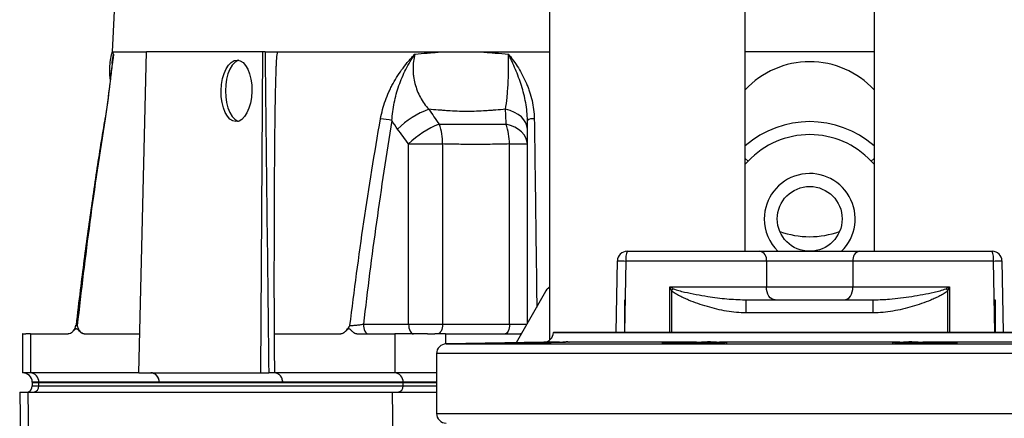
# Model space of a CAD drawing. Header units: millimetres. Extents: x 2434 to 3492, y 1333 to 4508.
# Tile 4 of 11: x 2442 to 3049, y 2130 to 2376. Entities that reach past the tile are written whole.
import ezdxf

# ---------------------------------------------------------------- set-up
doc = ezdxf.new("R2010")
doc.units = ezdxf.units.MM
doc.header["$LTSCALE"] = 2

msp = doc.modelspace()

# ---------------------------------------------------------------- linework, layer by layer
at = {"color": 7, "linetype": 'Continuous', "lineweight": 25}
for p, q in [((2551.92, 3401.1), (2498.91, 2356.33)), ((2768.63, 3269.04), (2768.63, 2178.51)), ((2889.23, 2233.33), (2889.23, 3269.04)), ((2968.63, 3269.04), (2968.63, 2233.33)), ((2498.91, 2356.33), (2520.18, 2356.33)), ((2515.46, 2158.33), (2520.18, 2356.33)), ((2591.81, 2356.33), (2520.18, 2356.33)), ((2590.54, 2158.33), (2591.81, 2356.33)), ((2593.19, 2356.33), (2591.81, 2356.33)), ((2600.44, 2356.33), (2768.63, 2356.33)), ((2968.63, 2356.33), (2889.23, 2356.33)), ((2499.34, 2351.66), (2499.4, 2352)), ((2681.69, 2188.33), (2681.69, 2299.55)), ((2681.69, 2299.55), (2702.67, 2299.55)), ((2702.67, 2299.55), (2702.67, 2188.33)), ((2743.88, 2299.55), (2754.9, 2299.55)), ((2743.88, 2188.33), (2743.88, 2299.55)), ((2809.63, 2183.33), (2810.4, 2227.44)), ((2816.4, 2233.33), (2898.26, 2233.33)), ((2898.26, 2233.33), (2959.6, 2233.33)), ((2959.6, 2233.33), (3041.46, 2233.33)), ((3047.46, 2227.44), (3048.23, 2183.33)), ((2902.26, 2227.33), (2815.68, 2227.33)), ((2902.26, 2227.33), (2902.26, 2211.33)), ((2955.6, 2227.33), (2902.26, 2227.33)), ((2955.6, 2227.33), (2955.6, 2211.33)), ((3042.19, 2227.33), (2955.6, 2227.33)), ((2842.69, 2211.33), (2902.26, 2211.33)), ((2843.7, 2209.18), (2844.84, 2210.26)), ((2902.26, 2211.33), (2955.6, 2211.33)), ((2955.6, 2211.33), (3015.17, 2211.33)), ((3014.17, 2209.18), (3013.02, 2210.26)), ((2748.13, 2176.94), (2766.34, 2208.8)), ((2814.68, 2203.33), (2814.8, 2203.33)), ((2814.68, 2203.33), (2814.68, 2183.33)), ((2814.8, 2203.33), (2814.71, 2183.33)), ((2888.84, 2203.39), (2889.83, 2203.33)), ((2889.83, 2195.33), (2889.83, 2203.33)), ((2889.83, 2203.33), (2968.04, 2203.33)), ((2968.04, 2203.33), (2968.93, 2203.38)), ((2968.04, 2195.33), (2968.04, 2203.33)), ((3043.14, 2183.33), (3043.07, 2203.33)), ((3043.07, 2203.33), (3043.18, 2203.33)), ((3043.18, 2203.33), (3043.18, 2183.33)), ((2968.04, 2195.33), (2889.83, 2195.33)), ((2653.83, 2188.33), (2681.69, 2188.33)), ((2681.69, 2188.33), (2702.67, 2188.33)), ((2702.67, 2188.33), (2743.88, 2188.33)), ((2443.75, 2182.35), (2443.75, 2158.33)), ((2448.58, 2182.33), (2448.58, 2158.33)), ((2448.58, 2182.33), (2471.91, 2182.33)), ((2481.8, 2182.33), (2516.03, 2182.33)), ((2598.76, 2182.33), (2639.94, 2182.33)), ((2649.83, 2182.33), (2673.16, 2182.33)), ((2673.16, 2182.33), (2673.16, 2158.33)), ((2704.34, 2182.33), (2751.01, 2182.33)), ((2770.93, 2183.33), (2770.93, 2183.23)), ((2770.93, 2183.33), (3086.93, 2183.33)), ((2765.04, 2177.23), (2704.83, 2176.18)), ((2780.55, 2177.27), (2780.61, 2177.23)), ((2859.19, 2177.23), (2780.61, 2177.23)), ((2842.11, 2176.84), (2842.11, 2176.48)), ((2984.5, 2177.23), (2873.37, 2177.23)), ((3077.25, 2177.23), (2998.67, 2177.23)), ((3015.75, 2176.48), (3015.75, 2176.84)), ((2698.93, 2170.18), (2698.93, 2133.23)), ((2448.58, 2158.33), (2443.75, 2158.33)), ((2515.46, 2158.33), (2448.58, 2158.33)), ((2515.46, 2158.33), (2590.54, 2158.33)), ((2590.54, 2158.33), (2595.47, 2158.33)), ((2673.16, 2158.33), (2598.94, 2158.33)), ((2698.93, 2158.33), (2673.16, 2158.33)), ((2449.75, 2152.54), (2449.75, 2152.33)), ((2449.75, 2152.33), (2449.75, 2150.33)), ((2449.75, 2152.33), (2453.77, 2152.33)), ((2453.77, 2152.54), (2453.77, 2152.33)), ((2527.99, 2152.54), (2453.77, 2152.54)), ((2453.77, 2152.33), (2678.36, 2152.33)), ((2453.77, 2150.33), (2453.77, 2152.33)), ((2453.77, 2150.33), (2678.36, 2150.33)), ((2604.13, 2152.54), (2527.99, 2152.54)), ((2678.35, 2152.54), (2604.13, 2152.54)), ((2678.35, 2152.54), (2678.36, 2152.33)), ((2678.36, 2152.33), (2698.93, 2152.33)), ((2678.36, 2150.33), (2678.36, 2152.33)), ((2441.97, 2146.33), (2443.65, 2050.33)), ((2441.97, 2146.33), (2447.03, 2146.33)), ((2447.03, 2146.33), (2448.48, 2050.33)), ((2447.03, 2146.33), (2671.62, 2146.33)), ((2671.62, 2146.33), (2698.93, 2146.33))]:
    msp.add_line(p, q, dxfattribs=at)
at = {"color": 8, "linetype": 'Continuous', "lineweight": 25}
for p, q in [((2889.23, 2290.68), (2891.05, 2288.96)), ((2891.05, 2288.96), (2889.23, 2287.02)), ((2968.63, 2290.68), (2966.81, 2288.96)), ((2968.63, 2287.02), (2966.81, 2288.96)), ((2815.68, 2227.33), (2814.86, 2183.33)), ((3043, 2183.33), (3042.19, 2227.33)), ((2842.69, 2183.33), (2842.69, 2211.33)), ((2843.7, 2209.18), (2843.7, 2183.33)), ((3014.17, 2183.33), (3014.17, 2209.18)), ((3015.17, 2211.33), (3015.17, 2183.33)), ((2743.88, 2188.33), (2754.65, 2188.33)), ((2704.34, 2182.33), (2704.34, 2176.15)), ((2770.93, 2183.23), (3086.93, 2183.23)), ((2704.83, 2176.18), (3153.04, 2176.18)), ((2774.74, 2177.23), (2765.04, 2177.23)), ((3158.93, 2170.18), (2698.93, 2170.18)), ((2453.77, 2152.54), (2449.75, 2152.54)), ((2449.75, 2150.33), (2453.77, 2150.33)), ((2698.93, 2152.54), (2678.35, 2152.54)), ((2678.36, 2150.33), (2698.93, 2150.33)), ((2671.62, 2146.33), (2672.73, 2073.33)), ((2698.93, 2133.23), (3158.93, 2133.23))]:
    msp.add_line(p, q, dxfattribs=at)
at = {"color": 7, "linetype": 'Continuous', "lineweight": 25, "flags": 128}
for points in [[(2577.1, 2351.19), (2576.42, 2350.97), (2574.64, 2349.89), (2572.99, 2348.13), (2571.55, 2345.77), (2570.37, 2342.89), (2569.5, 2339.6), (2568.95, 2336.04), (2568.77, 2332.33), (2568.95, 2328.63), (2569.5, 2325.06), (2570.37, 2321.78), (2571.55, 2318.9), (2572.99, 2316.54), (2574.64, 2314.78), (2576.42, 2313.7), (2576.81, 2313.56)], [(2754.9, 2308.71), (2754.66, 2310.7), (2753.95, 2312.64), (2752.78, 2314.49), (2751.19, 2316.21), (2749.21, 2317.74), (2746.89, 2319.06), (2744.29, 2320.13), (2741.46, 2320.93)], [(2754.9, 2299.55), (2754.66, 2301.52), (2753.98, 2303.44), (2752.85, 2305.28), (2751.31, 2306.98), (2749.39, 2308.51), (2747.13, 2309.84), (2744.59, 2310.93), (2741.83, 2311.75)], [(2810.4, 2227.44), (2810.5, 2227.43), (2810.79, 2227.43), (2811.26, 2227.42), (2811.91, 2227.4), (2812.7, 2227.39), (2813.61, 2227.37), (2814.61, 2227.35), (2815.68, 2227.33)], [(3042.19, 2227.33), (3043.25, 2227.35), (3044.25, 2227.37), (3045.16, 2227.39), (3045.95, 2227.4), (3046.6, 2227.42), (3047.07, 2227.43), (3047.36, 2227.43), (3047.46, 2227.44)], [(2907.6, 2203.33), (2906.56, 2203.49), (2905.56, 2203.94), (2904.63, 2204.68), (2903.83, 2205.68), (2903.16, 2206.89), (2902.67, 2208.27), (2902.37, 2209.77), (2902.26, 2211.33)], [(2950.26, 2203.33), (2951.3, 2203.49), (2952.31, 2203.94), (2953.23, 2204.68), (2954.04, 2205.68), (2954.7, 2206.89), (2955.19, 2208.27), (2955.5, 2209.77), (2955.6, 2211.33)], [(2653.83, 2188.33), (2653.89, 2187.16), (2654.06, 2186.04), (2654.34, 2185), (2654.71, 2184.09), (2655.16, 2183.35), (2655.68, 2182.79), (2656.24, 2182.45), (2656.83, 2182.33)], [(2681.69, 2188.33), (2681.74, 2187.16), (2681.92, 2186.04), (2682.19, 2185), (2682.57, 2184.09), (2683.02, 2183.35), (2683.54, 2182.79), (2684.1, 2182.45), (2684.69, 2182.33)], [(2702.67, 2188.33), (2702.61, 2187.16), (2702.42, 2186.04), (2702.12, 2185), (2701.71, 2184.09), (2701.21, 2183.35), (2700.64, 2182.79), (2700.02, 2182.45), (2699.38, 2182.33)], [(2743.88, 2188.33), (2743.83, 2187.16), (2743.67, 2186.04), (2743.42, 2185), (2743.09, 2184.09), (2742.68, 2183.35), (2742.22, 2182.79), (2741.71, 2182.45), (2741.18, 2182.33)], [(2598.76, 2182.33), (2598.77, 2180.52), (2598.83, 2173.27), (2598.94, 2158.33)]]:
    msp.add_lwpolyline(points, dxfattribs=at)
at = {"color": 8, "linetype": 'Continuous', "lineweight": 25, "flags": 128}
msp.add_lwpolyline([(2494.48, 2315.01), (2494.5, 2315.04), (2494.65, 2315.11)], dxfattribs=at)
at = {"color": 7, "linetype": 'Continuous', "lineweight": 25}
msp.add_circle((2928.93, 2253.33), 20, dxfattribs=at)
for centre, radius, start, end in [((2928.93, 2296.33), 54, 90, 137.32287), ((2928.93, 2296.33), 54, 42.67713, 90), ((2712.17, 2271.4), 52.72, 110.01793, 134.94807), ((2659.55, 2260.31), 55.01, 77.52671, 84.93092), ((2758.39, 2309.23), 5.93, 82.43585, 126.03603), ((2928.93, 2253.33), 60, 48.57289, 131.42711), ((2719.17, 2262.27), 52.87, 110.61767, 135.16036), ((2671.08, 2300.36), 31.6, 358.52267, 21.12586), ((2705.5, 2299.38), 38.38, 0.24559, 18.7996), ((2928.93, 2253.33), 52, 43.24856, 136.75144), ((2928.93, 2296.33), 54, 250.03854, 289.96146), ((2816.4, 2227.33), 6, 90, 179), ((2828.66, 2228.81), 13.07, 159.76469, 186.49235), ((2897.01, 2228.17), 5.32, 350.98068, 76.39946), ((2960.85, 2228.17), 5.32, 103.60054, 189.01932), ((3029.2, 2228.81), 13.07, 353.50765, 20.23531), ((3041.46, 2227.33), 6, 1, 90), ((2470.71, 2188.33), 6, 314.51811, 353.42081), ((2470.71, 2188.33), 6, 314.65827, 353.42081), ((2638.75, 2188.33), 6, 314.60587, 319.80914), ((2748.9, 2188.33), 6, 270, 296.55859), ((2764.93, 2183.23), 6, 271, 0), ((2704.93, 2170.18), 6, 91, 180), ((2443.75, 2152.33), 6, 2, 89.96508), ((2448.16, 2152.74), 5.61, 357.99481, 85.74168), ((2522.39, 2152.74), 5.61, 357.99135, 85.77988), ((2598.52, 2152.74), 5.61, 357.99135, 85.77988), ((2672.75, 2152.74), 5.61, 357.99481, 85.74168), ((2445.75, 2150.33), 4, 270, 0), ((2450.02, 2150.08), 3.76, 274.40195, 3.81126), ((2674.61, 2150.08), 3.76, 274.40195, 3.81126), ((2704.93, 2133.23), 6, 180, 269)]:
    msp.add_arc(centre, radius, start, end, dxfattribs=at)
at = {"color": 8, "linetype": 'Continuous', "lineweight": 25}
for start, end in [(314.41531, 180), (180, 225.58469)]:
    msp.add_arc((2928.93, 2253.33), 28, start, end, dxfattribs=at)
at = {"color": 7, "linetype": 'Continuous', "lineweight": 25}
msp.add_ellipse((2925.93, 6803.61), major_axis=(-218.05, 24978.42), ratio=0.015115, start_param=1.749663, end_param=1.757725, dxfattribs=at)
msp.add_ellipse((2575.63, 2332.33), major_axis=(0.38, 19), ratio=0.499848, dxfattribs=at)
for points, knots in [([(2499.89, 2355), (2499.87, 2354.83), (2499.84, 2354.66), (2499.79, 2354.32), (2499.71, 2353.81), (2499.52, 2352.61), (2499.37, 2351.56), (2499.07, 2349.42), (2498.88, 2347.96), (2498.31, 2343.46), (2497.94, 2340.29), (2497.44, 2336.08), (2497.34, 2335.23), (2497.14, 2333.5), (2497.04, 2332.62), (2496.72, 2329.96), (2496.5, 2328.16), (2495.79, 2322.7), (2495.28, 2318.96), (2494.65, 2315.11)], [0, 0, 0, 0, 0.015625, 0.015625, 0.03125, 0.0625, 0.125, 0.125, 0.25, 0.25, 0.5, 0.5, 0.5625, 0.5625, 0.625, 0.625, 0.75, 0.75, 1, 1, 1, 1]), ([(2499.01, 2356.39), (2498.81, 2355.8), (2498.14, 2353.74), (2497.52, 2350.05), (2497.2, 2345.38), (2497.29, 2341.68), (2497.67, 2339.6), (2497.77, 2339.07)], [0, 0, 0, 0, 0.106195, 0.370949, 0.638464, 0.907802, 1, 1, 1, 1]), ([(2499.2, 2356.33), (2499.22, 2356.23), (2499.25, 2356.11), (2499.33, 2355.89), (2499.47, 2355.55), (2499.7, 2355.22), (2499.89, 2355)], [0, 0, 0, 0, 0.25, 0.25, 0.5, 1, 1, 1, 1]), ([(2593.19, 2356.33), (2593.76, 2356.33), (2594.37, 2356.33), (2595.67, 2356.33), (2596.32, 2356.33), (2597.63, 2356.33), (2598.26, 2356.33), (2599.14, 2356.33), (2599.43, 2356.33), (2599.96, 2356.33), (2600.2, 2356.33), (2600.44, 2356.33)], [0, 0, 0, 0, 0.25, 0.25, 0.5, 0.5, 0.75, 0.75, 0.875, 0.875, 1, 1, 1, 1]), ([(2600.77, 2356.33), (2600.73, 2356.08), (2600.64, 2355.59), (2600.52, 2354.83), (2600.41, 2354.07), (2600.32, 2353.31), (2600.25, 2352.53), (2600.18, 2351.76), (2600.12, 2350.84), (2600.07, 2349.75), (2600, 2348.44), (2599.94, 2347.02), (2599.84, 2344.36), (2599.71, 2340.21), (2599.53, 2333.24), (2599.35, 2324), (2599.14, 2310.08), (2598.96, 2291.64), (2598.82, 2268.54), (2598.74, 2242.44), (2598.71, 2213.46), (2598.74, 2193.07), (2598.76, 2182.33)], [0, 0, 0, 0, 0.004434, 0.008873, 0.013319, 0.017777, 0.022249, 0.026738, 0.031249, 0.038085, 0.045596, 0.05378, 0.06264, 0.091416, 0.12537, 0.18279, 0.250634, 0.365318, 0.5006, 0.648567, 0.815033, 1, 1, 1, 1]), ([(2664.41, 2315.11), (2665.09, 2318.95), (2666.1, 2322.69), (2668.04, 2328.14), (2668.76, 2329.93), (2669.95, 2332.59), (2670.37, 2333.47), (2671.22, 2335.19), (2671.66, 2336.05), (2673.95, 2340.24), (2676, 2343.42), (2679.38, 2347.93), (2680.56, 2349.4), (2682.41, 2351.54), (2683.03, 2352.25), (2683.99, 2353.29), (2684.31, 2353.64), (2684.95, 2354.32), (2685.28, 2354.66), (2685.61, 2355)], [0, 0, 0, 0, 0.25, 0.25, 0.375, 0.375, 0.4375, 0.4375, 0.5, 0.5, 0.75, 0.75, 0.875, 0.875, 0.9375, 0.9375, 0.96875, 0.96875, 1, 1, 1, 1]), ([(2671.43, 2314.02), (2671.63, 2317.74), (2672.11, 2321.39), (2673.2, 2326.79), (2673.63, 2328.57), (2674.6, 2332.12), (2675.15, 2333.87), (2676.94, 2339.03), (2678.36, 2342.36), (2680.82, 2347.22), (2681.7, 2348.81), (2683.1, 2351.16), (2683.58, 2351.94), (2684.33, 2353.1), (2684.58, 2353.48), (2685.09, 2354.24), (2685.35, 2354.62), (2685.61, 2355)], [0, 0, 0, 0, 0.25, 0.25, 0.375, 0.375, 0.5, 0.5, 0.75, 0.75, 0.875, 0.875, 0.9375, 0.9375, 0.96875, 0.96875, 1, 1, 1, 1]), ([(2685.61, 2355), (2684.82, 2352.01), (2684.43, 2348.97), (2684.44, 2345.1), (2684.47, 2344.32), (2684.57, 2342.78), (2684.64, 2342.02), (2684.94, 2339.75), (2685.23, 2338.25), (2686, 2335.31), (2686.48, 2333.86), (2687.61, 2331), (2688.26, 2329.62), (2690.42, 2325.64), (2692.14, 2323.19), (2694.12, 2320.93)], [0, 0, 0, 0, 0.25, 0.25, 0.3125, 0.3125, 0.375, 0.375, 0.5, 0.5, 0.625, 0.625, 0.75, 0.75, 1, 1, 1, 1]), ([(2685.61, 2355), (2688.12, 2355.22), (2690.66, 2355.44), (2694.5, 2355.77), (2695.78, 2355.89), (2698.36, 2356.11), (2699.66, 2356.23), (2700.96, 2356.33)], [0, 0, 0, 0, 0.5, 0.5, 0.75, 0.75, 1, 1, 1, 1]), ([(2727.17, 2356.33), (2728.49, 2356.23), (2729.82, 2356.11), (2732.47, 2355.89), (2736.47, 2355.55), (2740.51, 2355.22), (2743.22, 2355)], [0, 0, 0, 0, 0.25, 0.25, 0.5, 1, 1, 1, 1]), ([(2741.46, 2320.93), (2741.82, 2323.19), (2742.13, 2325.64), (2742.46, 2328.96), (2742.52, 2329.64), (2742.64, 2331.01), (2742.7, 2331.72), (2742.86, 2333.86), (2742.96, 2335.31), (2743.11, 2338.25), (2743.17, 2339.75), (2743.24, 2342.02), (2743.26, 2342.79), (2743.3, 2344.33), (2743.31, 2345.1), (2743.35, 2348.97), (2743.32, 2352.01), (2743.22, 2355)], [0, 0, 0, 0, 0.25, 0.25, 0.3125, 0.3125, 0.375, 0.375, 0.5, 0.5, 0.625, 0.625, 0.6875, 0.6875, 0.75, 0.75, 1, 1, 1, 1]), ([(2743.22, 2355), (2743.35, 2354.83), (2743.49, 2354.66), (2743.76, 2354.32), (2744.17, 2353.81), (2745.11, 2352.61), (2745.89, 2351.56), (2747.42, 2349.42), (2748.4, 2347.96), (2751.21, 2343.46), (2752.89, 2340.29), (2754.69, 2336.08), (2755.04, 2335.23), (2755.69, 2333.5), (2756, 2332.62), (2756.87, 2329.96), (2757.38, 2328.16), (2758.62, 2322.7), (2759.11, 2318.96), (2759.17, 2315.11)], [0, 0, 0, 0, 0.015625, 0.015625, 0.03125, 0.0625, 0.125, 0.125, 0.25, 0.25, 0.5, 0.5, 0.5625, 0.5625, 0.625, 0.625, 0.75, 0.75, 1, 1, 1, 1]), ([(2754.9, 2314.02), (2754.9, 2317.74), (2754.52, 2321.39), (2753.56, 2326.79), (2753.17, 2328.57), (2752.28, 2332.12), (2751.79, 2333.87), (2750.17, 2339.03), (2748.92, 2342.36), (2746.89, 2347.22), (2746.19, 2348.81), (2745.09, 2351.16), (2744.73, 2351.94), (2744.17, 2353.1), (2743.98, 2353.48), (2743.6, 2354.24), (2743.41, 2354.62), (2743.22, 2355)], [0, 0, 0, 0, 0.25, 0.25, 0.375, 0.375, 0.5, 0.5, 0.75, 0.75, 0.875, 0.875, 0.9375, 0.9375, 0.96875, 0.96875, 1, 1, 1, 1]), ([(2499.35, 2351.66), (2499.09, 2349.76), (2498.57, 2345.99), (2497.87, 2339.94), (2497.18, 2334.01), (2496.47, 2328.18), (2495.7, 2322.5), (2495.05, 2318.04), (2494.61, 2315.56), (2494.51, 2315)], [0, 0, 0, 0, 0.180583, 0.358588, 0.527315, 0.669897, 0.818841, 0.958731, 1, 1, 1, 1]), ([(2741.46, 2320.93), (2739.43, 2320.78), (2736.42, 2320.56), (2733.42, 2320.33), (2731.43, 2320.18), (2730.44, 2320.1), (2725.47, 2319.76), (2721.51, 2319.59), (2713.6, 2319.59), (2709.66, 2319.76), (2704.78, 2320.1), (2703.8, 2320.18), (2701.85, 2320.33), (2700.88, 2320.41), (2697.97, 2320.63), (2696.04, 2320.78), (2694.12, 2320.93)], [0, 0, 0, 0, 0.125, 0.1875, 0.1875, 0.25, 0.25, 0.5, 0.5, 0.75, 0.75, 0.8125, 0.8125, 0.875, 0.875, 1, 1, 1, 1]), ([(2494.46, 2315.01), (2494.39, 2314.58), (2492.43, 2303.09), (2488.86, 2280.09), (2483.87, 2245.35), (2479.81, 2214.4), (2477.56, 2194.92), (2476.72, 2187.64)], [0, 0, 0, 0, 0.010316, 0.272275, 0.543167, 0.829185, 1, 1, 1, 1]), ([(2494.65, 2315.11), (2491.2, 2293.96), (2488.09, 2272.74), (2482.39, 2230.2), (2479.81, 2208.88), (2477.43, 2187.53)], [0, 0, 0, 0, 0.5, 0.5, 1, 1, 1, 1]), ([(2645.52, 2187.53), (2648.15, 2208.88), (2651, 2230.2), (2657.26, 2272.74), (2660.66, 2293.96), (2664.41, 2315.11)], [0, 0, 0, 0, 0.5, 0.5, 1, 1, 1, 1]), ([(2671.43, 2314.02), (2667.97, 2293.18), (2664.81, 2272.27), (2658.97, 2230.36), (2656.3, 2209.36), (2653.83, 2188.33)], [0, 0, 0, 0, 0.5, 0.5, 1, 1, 1, 1]), ([(2754.9, 2188.77), (2754.9, 2194.83), (2754.9, 2218.81), (2754.9, 2260.64), (2754.9, 2296.23), (2754.9, 2314.02)], [0, 0, 0, 0, 0.144633, 0.57231, 1, 1, 1, 1]), ([(2700.56, 2311.75), (2702.2, 2311.76), (2703.85, 2311.77), (2707.17, 2311.8), (2708.83, 2311.81), (2713.85, 2311.83), (2717.25, 2311.84), (2724.14, 2311.84), (2727.63, 2311.83), (2732.92, 2311.81), (2734.7, 2311.8), (2738.25, 2311.77), (2740.04, 2311.76), (2741.83, 2311.75)], [0, 0, 0, 0, 0.125, 0.125, 0.25, 0.25, 0.5, 0.5, 0.75, 0.75, 0.875, 0.875, 1, 1, 1, 1]), ([(2743.88, 2299.55), (2740.33, 2299.48), (2736.81, 2299.4), (2729.83, 2299.28), (2726.37, 2299.24), (2719.49, 2299.24), (2716.09, 2299.28), (2709.33, 2299.4), (2705.99, 2299.48), (2702.67, 2299.55)], [0, 0, 0, 0, 0.25, 0.25, 0.5, 0.5, 0.75, 0.75, 1, 1, 1, 1]), ([(2766.34, 2208.8), (2766.34, 2208.81), (2766.57, 2209.2), (2767.19, 2210.17), (2768.09, 2210.89), (2768.63, 2211.32)], [0, 0, 0, 0, 0.009029, 0.399431, 1, 1, 1, 1]), ([(2889.83, 2195.33), (2887.77, 2195.33), (2885.74, 2195.44), (2881.7, 2195.81), (2879.69, 2196.08), (2873.7, 2197.09), (2869.76, 2198.03), (2863.89, 2199.75), (2861.94, 2200.37), (2858.1, 2201.72), (2856.19, 2202.44), (2853.37, 2203.61), (2852.43, 2204.01), (2850.57, 2204.86), (2849.65, 2205.31), (2847.84, 2206.24), (2846.95, 2206.74), (2845.67, 2207.56), (2845.25, 2207.85), (2844.44, 2208.47), (2844.05, 2208.8), (2843.7, 2209.18)], [0, 0, 0, 0, 0.125, 0.125, 0.25, 0.25, 0.5, 0.5, 0.625, 0.625, 0.75, 0.75, 0.8125, 0.8125, 0.875, 0.875, 0.9375, 0.9375, 0.96875, 0.96875, 1, 1, 1, 1]), ([(3014.17, 2209.18), (3013.81, 2208.8), (3013.42, 2208.47), (3012.61, 2207.85), (3012.19, 2207.56), (3010.9, 2206.74), (3010.02, 2206.24), (3008.21, 2205.3), (3007.28, 2204.86), (3005.43, 2204.01), (3004.49, 2203.61), (3001.67, 2202.44), (2999.77, 2201.72), (2995.95, 2200.38), (2994.02, 2199.76), (2988.19, 2198.05), (2984.25, 2197.1), (2978.21, 2196.08), (2976.18, 2195.81), (2972.12, 2195.44), (2970.08, 2195.33), (2968.04, 2195.33)], [0, 0, 0, 0, 0.03125, 0.03125, 0.0625, 0.0625, 0.125, 0.125, 0.1875, 0.1875, 0.25, 0.25, 0.375, 0.375, 0.5, 0.5, 0.75, 0.75, 0.875, 0.875, 1, 1, 1, 1]), ([(2481.8, 2182.33), (2481.36, 2182.33), (2480.93, 2182.46), (2480.09, 2182.9), (2479.69, 2183.22), (2478.9, 2183.93), (2478.51, 2184.34), (2477.93, 2184.89), (2477.73, 2185.06), (2477.42, 2185.26), (2477.31, 2185.32), (2477.1, 2185.4), (2476.98, 2185.42), (2476.77, 2185.43), (2476.66, 2185.41), (2476.44, 2185.34), (2476.33, 2185.29), (2476.02, 2185.1), (2475.82, 2184.92), (2475.22, 2184.37), (2474.83, 2183.96), (2474.04, 2183.23), (2473.63, 2182.92), (2472.79, 2182.47), (2472.35, 2182.33), (2471.91, 2182.33)], [0, 0, 0, 0, 0.125, 0.125, 0.25, 0.25, 0.375, 0.375, 0.4375, 0.4375, 0.46875, 0.46875, 0.5, 0.5, 0.53125, 0.53125, 0.5625, 0.5625, 0.625, 0.625, 0.75, 0.75, 0.875, 0.875, 1, 1, 1, 1]), ([(2481.8, 2182.33), (2481.31, 2182.33), (2480.85, 2182.49), (2479.99, 2183.06), (2479.59, 2183.46), (2478.88, 2184.42), (2478.55, 2184.98), (2478.1, 2185.9), (2477.96, 2186.21), (2477.69, 2186.86), (2477.56, 2187.2), (2477.43, 2187.53)], [0, 0, 0, 0, 0.25, 0.25, 0.5, 0.5, 0.75, 0.75, 0.875, 0.875, 1, 1, 1, 1]), ([(2649.83, 2182.33), (2649.4, 2182.33), (2648.97, 2182.46), (2648.13, 2182.9), (2647.72, 2183.22), (2646.93, 2183.93), (2646.55, 2184.34), (2645.96, 2184.89), (2645.76, 2185.06), (2645.45, 2185.26), (2645.35, 2185.32), (2645.13, 2185.4), (2645.02, 2185.42), (2644.8, 2185.43), (2644.69, 2185.41), (2644.48, 2185.34), (2644.37, 2185.29), (2644.05, 2185.1), (2643.85, 2184.92), (2643.26, 2184.37), (2642.87, 2183.96), (2642.07, 2183.23), (2641.67, 2182.92), (2640.82, 2182.47), (2640.39, 2182.33), (2639.94, 2182.33)], [0, 0, 0, 0, 0.125, 0.125, 0.25, 0.25, 0.375, 0.375, 0.4375, 0.4375, 0.46875, 0.46875, 0.5, 0.5, 0.53125, 0.53125, 0.5625, 0.5625, 0.625, 0.625, 0.75, 0.75, 0.875, 0.875, 1, 1, 1, 1]), ([(2643.28, 2184.5), (2643.4, 2184.6), (2644.2, 2185.32), (2644.91, 2186.56), (2645.52, 2187.52), (2645.52, 2187.53)], [0, 0, 0, 0, 0.145492, 0.995488, 1, 1, 1, 1]), ([(2645.52, 2187.53), (2645.93, 2187.53), (2646.48, 2187.55), (2647.44, 2187.62), (2647.78, 2187.64), (2648.5, 2187.7), (2648.88, 2187.74), (2649.64, 2187.81), (2650.04, 2187.85), (2650.83, 2187.94), (2651.22, 2187.98), (2652, 2188.08), (2652.39, 2188.13), (2653.13, 2188.23), (2653.49, 2188.28), (2653.83, 2188.33)], [0, 0, 0, 0, 0.25, 0.25, 0.375, 0.375, 0.5, 0.5, 0.625, 0.625, 0.75, 0.75, 0.875, 0.875, 1, 1, 1, 1]), ([(2443.83, 2182.33), (2443.81, 2182.33), (2443.62, 2182.33), (2444.13, 2182.33), (2444.57, 2182.33)], [0, 0, 0, 0, 0.13961, 1, 1, 1, 1]), ([(2444.57, 2182.33), (2444.63, 2182.33), (2444.74, 2182.33), (2444.93, 2182.33), (2445.13, 2182.33), (2445.35, 2182.33), (2445.59, 2182.33), (2445.75, 2182.33), (2445.84, 2182.33)], [0, 0, 0, 0, 0.166794, 0.333435, 0.5, 0.666565, 0.833206, 1, 1, 1, 1]), ([(2448.58, 2182.33), (2448.44, 2182.33), (2448.17, 2182.33), (2447.79, 2182.33), (2447.42, 2182.33), (2447.07, 2182.33), (2446.74, 2182.33), (2446.42, 2182.33), (2446.12, 2182.33), (2445.93, 2182.33), (2445.84, 2182.33)], [0, 0, 0, 0, 0.125008, 0.249885, 0.374695, 0.499504, 0.624374, 0.749371, 0.874559, 1, 1, 1, 1]), ([(2693.37, 2182.33), (2693.1, 2182.33), (2692.58, 2182.33), (2691.8, 2182.33), (2691.03, 2182.33), (2690.26, 2182.33), (2689.5, 2182.33), (2688.75, 2182.33), (2688.01, 2182.33), (2686.55, 2182.33), (2684.41, 2182.33), (2681.74, 2182.33), (2679.24, 2182.33), (2677.34, 2182.33), (2675.94, 2182.33), (2674.95, 2182.33), (2674.02, 2182.33), (2673.45, 2182.33), (2673.16, 2182.33)], [0, 0, 0, 0, 0.0312784, 0.0624965, 0.0936707, 0.1248173, 0.1559527, 0.1870933, 0.2182556, 0.2494558, 0.3739273, 0.4990018, 0.6242837, 0.7492506, 0.8120938, 0.874744, 0.9373347, 1, 1, 1, 1]), ([(2693.37, 2182.33), (2693.61, 2182.33), (2694.1, 2182.33), (2694.84, 2182.33), (2695.59, 2182.33), (2696.34, 2182.33), (2697.09, 2182.33), (2697.59, 2182.33), (2697.85, 2182.33)], [0, 0, 0, 0, 0.166794, 0.333435, 0.5, 0.666565, 0.833206, 1, 1, 1, 1]), ([(2704.34, 2182.33), (2704.07, 2182.33), (2703.53, 2182.33), (2702.71, 2182.33), (2701.9, 2182.33), (2701.08, 2182.33), (2700.27, 2182.33), (2699.46, 2182.33), (2698.65, 2182.33), (2698.12, 2182.33), (2697.85, 2182.33)], [0, 0, 0, 0, 0.125008, 0.249885, 0.374695, 0.499504, 0.624374, 0.749371, 0.874559, 1, 1, 1, 1]), ([(2764.11, 2176.84), (2763.03, 2176.82), (2761.86, 2176.79), (2759.97, 2176.75), (2759.31, 2176.74), (2757.99, 2176.72), (2757.32, 2176.71), (2755.95, 2176.68), (2755.26, 2176.67), (2753.85, 2176.65), (2753.14, 2176.64), (2751.03, 2176.6), (2749.63, 2176.58), (2746.86, 2176.54), (2745.54, 2176.53), (2743.66, 2176.51), (2743.05, 2176.5), (2741.87, 2176.49), (2741.3, 2176.48), (2740.23, 2176.47), (2739.71, 2176.47), (2738.75, 2176.46), (2738.31, 2176.45), (2737.48, 2176.45), (2737.1, 2176.45), (2736.42, 2176.44), (2736.1, 2176.44), (2735.29, 2176.44), (2734.91, 2176.45), (2734.58, 2176.45), (2734.51, 2176.46), (2734.46, 2176.47), (2734.47, 2176.47), (2734.58, 2176.48), (2734.68, 2176.49), (2734.95, 2176.5), (2735.13, 2176.51), (2735.78, 2176.53), (2736.37, 2176.54), (2737.48, 2176.57), (2737.88, 2176.58), (2738.75, 2176.6), (2739.22, 2176.61), (2740.71, 2176.65), (2741.84, 2176.67), (2743.63, 2176.71), (2744.25, 2176.72), (2745.53, 2176.74), (2746.19, 2176.75), (2748.21, 2176.79), (2749.59, 2176.82), (2750.99, 2176.84)], [0, 0, 0, 0, 0.0625, 0.0625, 0.09375, 0.09375, 0.125, 0.125, 0.15625, 0.15625, 0.1875, 0.1875, 0.25, 0.25, 0.3125, 0.3125, 0.34375, 0.34375, 0.375, 0.375, 0.40625, 0.40625, 0.4375, 0.4375, 0.46875, 0.46875, 0.5, 0.5, 0.5625, 0.5625, 0.59375, 0.59375, 0.625, 0.625, 0.65625, 0.65625, 0.6875, 0.6875, 0.75, 0.75, 0.78125, 0.78125, 0.8125, 0.8125, 0.875, 0.875, 0.90625, 0.90625, 0.9375, 0.9375, 1, 1, 1, 1]), ([(2750.99, 2176.84), (2751.82, 2176.86), (2752.72, 2176.88), (2754.58, 2176.91), (2755.56, 2176.93), (2757.09, 2176.96), (2757.61, 2176.97), (2758.66, 2176.99), (2759.19, 2177), (2760.79, 2177.03), (2761.86, 2177.04), (2763.49, 2177.07), (2764.03, 2177.08), (2765.11, 2177.1), (2765.64, 2177.11), (2767.23, 2177.13), (2768.26, 2177.15), (2769.78, 2177.17), (2770.27, 2177.17), (2771.24, 2177.19), (2771.71, 2177.19), (2773.07, 2177.21), (2773.94, 2177.22), (2774.74, 2177.23)], [0, 0, 0, 0, 0.125, 0.125, 0.25, 0.25, 0.3125, 0.3125, 0.375, 0.375, 0.5, 0.5, 0.5625, 0.5625, 0.625, 0.625, 0.75, 0.75, 0.8125, 0.8125, 0.875, 0.875, 1, 1, 1, 1]), ([(2780.61, 2177.23), (2780.56, 2177.22), (2780.41, 2177.21), (2780.05, 2177.19), (2779.9, 2177.19), (2779.57, 2177.17), (2779.37, 2177.17), (2778.72, 2177.15), (2778.21, 2177.13), (2777.31, 2177.11), (2777, 2177.1), (2776.32, 2177.08), (2775.95, 2177.07), (2774.82, 2177.04), (2774.01, 2177.03), (2772.7, 2177), (2772.25, 2176.99), (2771.31, 2176.97), (2770.83, 2176.96), (2769.36, 2176.93), (2768.35, 2176.91), (2766.27, 2176.88), (2765.19, 2176.86), (2764.11, 2176.84)], [0, 0, 0, 0, 0.125, 0.125, 0.1875, 0.1875, 0.25, 0.25, 0.375, 0.375, 0.4375, 0.4375, 0.5, 0.5, 0.625, 0.625, 0.6875, 0.6875, 0.75, 0.75, 0.875, 0.875, 1, 1, 1, 1]), ([(2774.74, 2177.23), (2775.47, 2177.24), (2776.13, 2177.3), (2777.33, 2177.42), (2777.87, 2177.49), (2778.82, 2177.57), (2779.22, 2177.58), (2779.88, 2177.55), (2780.14, 2177.5), (2780.32, 2177.44)], [0, 0, 0, 0, 0.25, 0.25, 0.5, 0.5, 0.75, 0.75, 1, 1, 1, 1]), ([(2873.78, 2176.84), (2873.72, 2176.83), (2873.62, 2176.82), (2873.34, 2176.79), (2873.16, 2176.78), (2872.72, 2176.75), (2872.46, 2176.74), (2871.86, 2176.72), (2871.53, 2176.71), (2870.42, 2176.67), (2869.55, 2176.65), (2867.53, 2176.6), (2866.42, 2176.58), (2864.62, 2176.55), (2864, 2176.55), (2862.71, 2176.53), (2862.05, 2176.52), (2860.71, 2176.51), (2860.03, 2176.5), (2858.65, 2176.49), (2857.95, 2176.48), (2855.82, 2176.46), (2854.42, 2176.46), (2852.33, 2176.45), (2851.63, 2176.45), (2850.27, 2176.44), (2849.61, 2176.44), (2848.31, 2176.44), (2847.68, 2176.44), (2846.44, 2176.45), (2845.84, 2176.45), (2844.69, 2176.45), (2844.15, 2176.46), (2843.1, 2176.47), (2842.61, 2176.47), (2841.24, 2176.49), (2840.45, 2176.5), (2839.49, 2176.52), (2839.2, 2176.53), (2838.71, 2176.55), (2838.51, 2176.55), (2838.18, 2176.57), (2838.05, 2176.58), (2837.88, 2176.6), (2837.84, 2176.61), (2837.84, 2176.65), (2838, 2176.67), (2838.65, 2176.72), (2839.14, 2176.74), (2840.09, 2176.78), (2840.45, 2176.79), (2841.23, 2176.82), (2841.65, 2176.83), (2842.11, 2176.84)], [0, 0, 0, 0, 0.03125, 0.03125, 0.0625, 0.0625, 0.09375, 0.09375, 0.125, 0.125, 0.1875, 0.1875, 0.25, 0.25, 0.28125, 0.28125, 0.3125, 0.3125, 0.34375, 0.34375, 0.375, 0.375, 0.4375, 0.4375, 0.46875, 0.46875, 0.5, 0.5, 0.53125, 0.53125, 0.5625, 0.5625, 0.59375, 0.59375, 0.625, 0.625, 0.6875, 0.6875, 0.71875, 0.71875, 0.75, 0.75, 0.78125, 0.78125, 0.8125, 0.8125, 0.875, 0.875, 0.9375, 0.9375, 0.96875, 0.96875, 1, 1, 1, 1]), ([(2842.11, 2176.84), (2842.2, 2176.86), (2842.39, 2176.88), (2842.95, 2176.91), (2843.32, 2176.93), (2844.01, 2176.96), (2844.27, 2176.97), (2844.82, 2176.99), (2845.12, 2177), (2846.06, 2177.03), (2846.76, 2177.04), (2847.93, 2177.07), (2848.34, 2177.08), (2849.19, 2177.1), (2849.62, 2177.11), (2850.97, 2177.13), (2851.91, 2177.15), (2853.41, 2177.17), (2853.92, 2177.17), (2854.95, 2177.19), (2855.47, 2177.19), (2857.04, 2177.21), (2858.1, 2177.22), (2859.19, 2177.23)], [0, 0, 0, 0, 0.125, 0.125, 0.25, 0.25, 0.3125, 0.3125, 0.375, 0.375, 0.5, 0.5, 0.5625, 0.5625, 0.625, 0.625, 0.75, 0.75, 0.8125, 0.8125, 0.875, 0.875, 1, 1, 1, 1]), ([(2859.19, 2177.23), (2860.52, 2177.24), (2861.84, 2177.34), (2863.79, 2177.47), (2864.44, 2177.51), (2865.71, 2177.56), (2866.33, 2177.57), (2867.55, 2177.57), (2868.14, 2177.56), (2869.3, 2177.51), (2869.86, 2177.47), (2871.49, 2177.34), (2872.47, 2177.24), (2873.37, 2177.23)], [0, 0, 0, 0, 0.25, 0.25, 0.375, 0.375, 0.5, 0.5, 0.625, 0.625, 0.75, 0.75, 1, 1, 1, 1]), ([(2873.37, 2177.23), (2874.1, 2177.22), (2874.75, 2177.21), (2875.6, 2177.19), (2875.87, 2177.19), (2876.36, 2177.17), (2876.58, 2177.17), (2877.18, 2177.15), (2877.49, 2177.13), (2877.8, 2177.11), (2877.89, 2177.1), (2878, 2177.08), (2878.04, 2177.07), (2878.06, 2177.04), (2877.99, 2177.03), (2877.72, 2177), (2877.61, 2176.99), (2877.34, 2176.97), (2877.18, 2176.96), (2876.64, 2176.93), (2876.18, 2176.91), (2875.11, 2176.88), (2874.48, 2176.86), (2873.78, 2176.84)], [0, 0, 0, 0, 0.125, 0.125, 0.1875, 0.1875, 0.25, 0.25, 0.375, 0.375, 0.4375, 0.4375, 0.5, 0.5, 0.625, 0.625, 0.6875, 0.6875, 0.75, 0.75, 0.875, 0.875, 1, 1, 1, 1]), ([(2984.08, 2176.84), (2983.39, 2176.86), (2982.75, 2176.88), (2981.68, 2176.91), (2981.23, 2176.93), (2980.68, 2176.96), (2980.52, 2176.97), (2980.25, 2176.99), (2980.14, 2177), (2979.88, 2177.03), (2979.8, 2177.04), (2979.83, 2177.07), (2979.86, 2177.08), (2979.98, 2177.1), (2980.06, 2177.11), (2980.38, 2177.13), (2980.68, 2177.15), (2981.28, 2177.17), (2981.51, 2177.17), (2982, 2177.19), (2982.26, 2177.19), (2983.11, 2177.21), (2983.76, 2177.22), (2984.5, 2177.23)], [0, 0, 0, 0, 0.125, 0.125, 0.25, 0.25, 0.3125, 0.3125, 0.375, 0.375, 0.5, 0.5, 0.5625, 0.5625, 0.625, 0.625, 0.75, 0.75, 0.8125, 0.8125, 0.875, 0.875, 1, 1, 1, 1]), ([(3015.75, 2176.84), (3016.21, 2176.83), (3016.63, 2176.82), (3017.41, 2176.79), (3017.77, 2176.78), (3018.72, 2176.74), (3019.21, 2176.72), (3019.7, 2176.68), (3019.82, 2176.67), (3019.98, 2176.65), (3020.02, 2176.64), (3020.02, 2176.6), (3019.85, 2176.58), (3019.35, 2176.55), (3019.15, 2176.55), (3018.66, 2176.53), (3018.38, 2176.52), (3017.41, 2176.5), (3016.62, 2176.49), (3015.25, 2176.47), (3014.76, 2176.47), (3013.72, 2176.46), (3013.17, 2176.45), (3012.04, 2176.45), (3011.44, 2176.45), (3010.21, 2176.44), (3009.57, 2176.44), (3007.61, 2176.44), (3006.26, 2176.45), (3004.17, 2176.45), (3003.46, 2176.46), (3002.05, 2176.47), (3000.64, 2176.47), (2999.25, 2176.49), (2997.86, 2176.5), (2997.17, 2176.51), (2995.15, 2176.53), (2993.88, 2176.54), (2992.06, 2176.57), (2991.47, 2176.58), (2990.36, 2176.6), (2989.83, 2176.61), (2988.31, 2176.65), (2987.44, 2176.67), (2986.33, 2176.71), (2986, 2176.72), (2985.4, 2176.74), (2985.14, 2176.75), (2984.7, 2176.78), (2984.52, 2176.79), (2984.24, 2176.82), (2984.14, 2176.83), (2984.08, 2176.84)], [0, 0, 0, 0, 0.03125, 0.03125, 0.0625, 0.0625, 0.125, 0.125, 0.15625, 0.15625, 0.1875, 0.1875, 0.25, 0.25, 0.28125, 0.28125, 0.3125, 0.3125, 0.375, 0.375, 0.40625, 0.40625, 0.4375, 0.4375, 0.46875, 0.46875, 0.5, 0.5, 0.5625, 0.5625, 0.59375, 0.59375, 0.625, 0.65625, 0.65625, 0.6875, 0.6875, 0.75, 0.75, 0.78125, 0.78125, 0.8125, 0.8125, 0.875, 0.875, 0.90625, 0.90625, 0.9375, 0.9375, 0.96875, 0.96875, 1, 1, 1, 1]), ([(2984.5, 2177.23), (2985.39, 2177.24), (2986.38, 2177.34), (2988, 2177.47), (2988.56, 2177.51), (2989.72, 2177.56), (2990.32, 2177.57), (2991.53, 2177.57), (2992.15, 2177.56), (2993.41, 2177.51), (2994.06, 2177.47), (2996.02, 2177.34), (2997.34, 2177.24), (2998.67, 2177.23)], [0, 0, 0, 0, 0.25, 0.25, 0.375, 0.375, 0.5, 0.5, 0.625, 0.625, 0.75, 0.75, 1, 1, 1, 1]), ([(2998.67, 2177.23), (2999.76, 2177.22), (3000.83, 2177.21), (3002.4, 2177.19), (3002.92, 2177.19), (3003.94, 2177.17), (3004.46, 2177.17), (3005.95, 2177.15), (3006.9, 2177.13), (3008.24, 2177.11), (3008.68, 2177.1), (3009.52, 2177.08), (3009.93, 2177.07), (3011.1, 2177.04), (3011.8, 2177.03), (3012.75, 2177), (3013.04, 2176.99), (3013.59, 2176.97), (3013.85, 2176.96), (3014.54, 2176.93), (3014.92, 2176.91), (3015.48, 2176.88), (3015.66, 2176.86), (3015.75, 2176.84)], [0, 0, 0, 0, 0.125, 0.125, 0.1875, 0.1875, 0.25, 0.25, 0.375, 0.375, 0.4375, 0.4375, 0.5, 0.5, 0.625, 0.625, 0.6875, 0.6875, 0.75, 0.75, 0.875, 0.875, 1, 1, 1, 1]), ([(2527.99, 2152.54), (2527.97, 2153.31), (2527.82, 2154.07), (2527.27, 2155.48), (2526.89, 2156.12), (2525.93, 2157.18), (2525.36, 2157.61), (2524.13, 2158.18), (2523.47, 2158.33), (2522.8, 2158.33)], [0, 0, 0, 0, 0.25, 0.25, 0.5, 0.5, 0.75, 0.75, 1, 1, 1, 1]), ([(2598.93, 2158.33), (2598.33, 2158.33), (2597.74, 2158.33), (2596.85, 2158.33), (2596.56, 2158.33), (2596.01, 2158.33), (2595.74, 2158.33), (2595.47, 2158.33)], [0, 0, 0, 0, 0.5, 0.5, 0.75, 0.75, 1, 1, 1, 1]), ([(2604.13, 2152.54), (2604.11, 2153.31), (2603.95, 2154.07), (2603.41, 2155.47), (2603.02, 2156.12), (2602.07, 2157.18), (2601.5, 2157.61), (2600.27, 2158.18), (2599.6, 2158.33), (2598.94, 2158.33)], [0, 0, 0, 0, 0.25, 0.25, 0.5, 0.5, 0.75, 0.75, 1, 1, 1, 1])]:
    msp.add_open_spline(points, degree=3, knots=knots, dxfattribs=at)
at = {"color": 8, "linetype": 'Continuous', "lineweight": 25}
for points, knots in [([(2499.02, 2349.19), (2499.03, 2349.43), (2499.1, 2351.4), (2499.52, 2353.31), (2499.89, 2355)], [0, 0, 0, 0, 0.120723, 1, 1, 1, 1]), ([(2499.4, 2352), (2499.55, 2352.99), (2499.71, 2354), (2499.89, 2354.98), (2499.89, 2355)], [0, 0, 0, 0, 0.9841616, 1, 1, 1, 1]), ([(2759.17, 2315.11), (2759.42, 2297.27), (2759.92, 2261.62), (2760.42, 2222.8), (2760.67, 2201.89), (2760.7, 2198.93)], [0, 0, 0, 0, 0.462126, 0.924031, 1, 1, 1, 1]), ([(2768.63, 2210.97), (2768.17, 2210.7), (2767.23, 2210.16), (2766.61, 2209.28), (2766.35, 2208.81), (2766.34, 2208.8)], [0, 0, 0, 0, 0.486145, 0.989503, 1, 1, 1, 1]), ([(2844.84, 2210.26), (2845.96, 2209.84), (2848.21, 2208.99), (2855.32, 2207.35), (2865.25, 2205.53), (2877.63, 2203.8), (2885.21, 2203.52), (2888.84, 2203.39)], [0, 0, 0, 0, 0.078963, 0.159207, 0.484366, 0.752503, 1, 1, 1, 1]), ([(2968.93, 2203.38), (2971.99, 2203.48), (2979.61, 2203.73), (2991.85, 2205.39), (3002.27, 2207.3), (3009.38, 2208.91), (3011.8, 2209.81), (3013.02, 2210.26)], [0, 0, 0, 0, 0.208269, 0.517578, 0.829063, 0.914263, 1, 1, 1, 1]), ([(2476.7, 2187.64), (2476.73, 2187.6), (2476.78, 2187.54), (2477.25, 2187.53), (2477.43, 2187.53)], [0, 0, 0, 0, 0.6055931, 1, 1, 1, 1])]:
    msp.add_open_spline(points, degree=3, knots=knots, dxfattribs=at)
at = {"color": 7, "linetype": 'Continuous', "lineweight": 25}
for points in [[(2600.44, 2356.33), (2600.55, 2356.33), (2600.66, 2356.33), (2600.77, 2356.33)], [(2694.12, 2320.93), (2696.27, 2317.87), (2698.42, 2314.81), (2700.56, 2311.75)], [(2741.83, 2311.75), (2741.7, 2314.81), (2741.57, 2317.87), (2741.46, 2320.93)], [(2674.93, 2308.71), (2673.67, 2310.41), (2672.51, 2312.18), (2671.43, 2314.02)], [(2681.69, 2299.55), (2679.43, 2302.59), (2677.17, 2305.65), (2674.93, 2308.71)], [(2844.84, 2210.26), (2844.12, 2210.62), (2843.41, 2210.98), (2842.69, 2211.33)], [(2843.7, 2209.18), (2843.36, 2209.9), (2843.03, 2210.62), (2842.69, 2211.33)], [(3013.02, 2210.26), (3013.74, 2210.62), (3014.45, 2210.98), (3015.17, 2211.33)], [(3014.17, 2209.18), (3014.5, 2209.9), (3014.84, 2210.62), (3015.17, 2211.33)], [(2814.8, 2203.33), (2814.76, 2203.33), (2814.72, 2203.33), (2814.69, 2203.33)], [(3043.07, 2203.33), (3043.1, 2203.33), (3043.14, 2203.33), (3043.18, 2203.33)], [(2598.94, 2158.33), (2598.94, 2158.33), (2598.94, 2158.33), (2598.93, 2158.33)], [(2527.99, 2152.54), (2527.99, 2152.54), (2527.99, 2152.54), (2527.99, 2152.54)], [(2604.13, 2152.54), (2604.13, 2152.54), (2604.13, 2152.54), (2604.13, 2152.54)]]:
    msp.add_open_spline(points, degree=3, dxfattribs=at)

doc.saveas('drawing.dxf')
